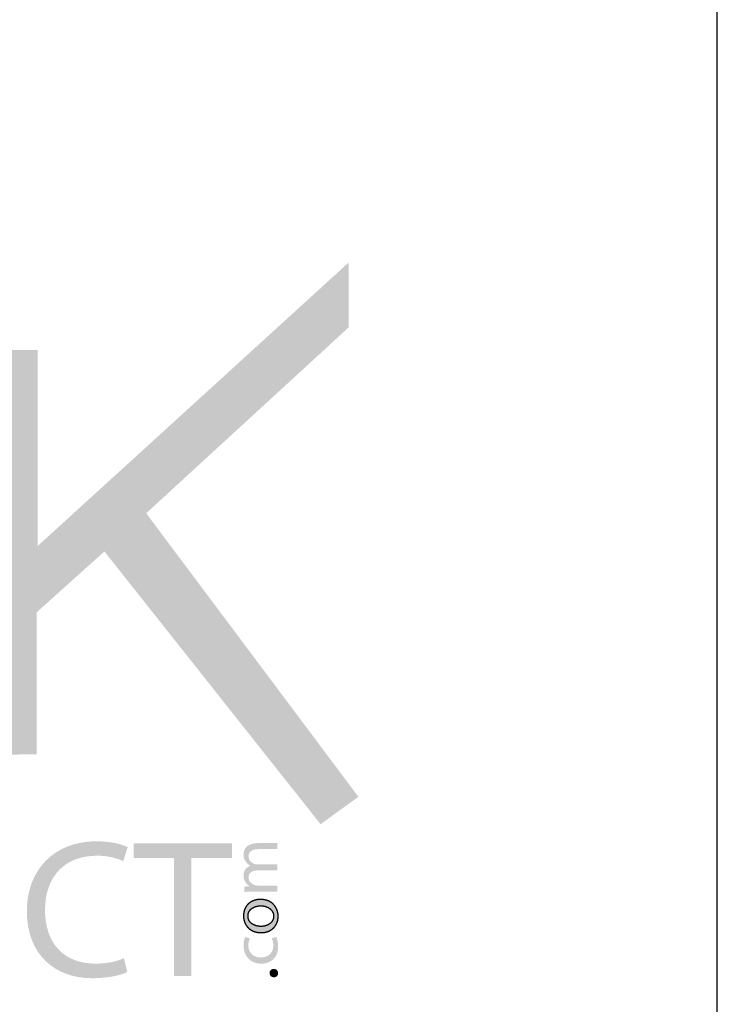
# Model space of a CAD drawing. Extents: x 104 to 429, y -181 to 40.
# Tile 12 of 16: x 309.15 to 315.22, y -129.11 to -120.55. Entities that reach past the tile are written whole.
import ezdxf

# ---------------------------------------------------------------- set-up
doc = ezdxf.new("R2010")
doc.units = 0
doc.layers.get('0').update_dxf_attribs({"linetype": 'CONTINUOUS'})
doc.layers.add('SHEET', color=5, linetype='CONTINUOUS')

# ---------------------------------------------------------------- blocks, each defined once
blk = doc.blocks.new('A$C6A2E5979')
at = {"linetype": 'Continuous'}
h = blk.add_hatch(color=256, dxfattribs=at)
h.dxf.hatch_style = 2
edge = h.paths.add_edge_path()
edge.add_spline(control_points=[(37.186, 18.526), (37.186, 18.526), (38.854, 18.526), (38.854, 18.526), (38.854, 18.526), (38.854, 6.794), (38.854, 6.794), (38.854, 6.794), (37.186, 6.794), (37.186, 6.794), (37.186, 6.794), (37.186, 18.526), (37.186, 18.526)], knot_values=[0, 0, 0, 0, 1, 1, 1, 2, 2, 2, 3, 3, 3, 4, 4, 4, 4], degree=3, periodic=0)
edge = h.paths.add_edge_path()
edge.add_spline(control_points=[(28.367, 18.526), (28.367, 18.526), (30.047, 18.526), (30.047, 18.526), (30.047, 18.526), (30.047, 8.193), (30.047, 8.193), (30.047, 8.193), (36.35, 8.193), (36.35, 8.193), (36.35, 8.193), (36.35, 6.794), (36.35, 6.794), (36.35, 6.794), (28.367, 6.794), (28.367, 6.794), (28.367, 6.794), (28.367, 18.526), (28.367, 18.526)], knot_values=[0, 0, 0, 0, 1, 1, 1, 2, 2, 2, 3, 3, 3, 4, 4, 4, 5, 5, 5, 6, 6, 6, 6], degree=3, periodic=0)
edge = h.paths.add_edge_path()
edge.add_spline(control_points=[(39.701, 6.794), (39.701, 6.794), (39.701, 18.494), (39.701, 18.494), (39.701, 18.494), (41.693, 18.494), (41.693, 18.494), (41.693, 18.494), (47.871, 9.196), (47.871, 9.196), (47.871, 9.196), (47.871, 18.526), (47.871, 18.526), (47.871, 18.526), (49.571, 18.526), (49.571, 18.526), (49.571, 18.526), (49.571, 12.849), (49.571, 12.849), (49.571, 12.849), (58.579, 21.061), (58.579, 21.061), (58.579, 21.061), (58.579, 19.183), (58.579, 19.183), (58.579, 19.183), (52.714, 13.798), (52.714, 13.798), (52.714, 13.798), (58.86, 5.585), (58.86, 5.585), (58.86, 5.585), (57.764, 4.792), (57.764, 4.792), (57.764, 4.792), (51.505, 12.692), (51.505, 12.692), (51.505, 12.692), (49.541, 10.928), (49.541, 10.928), (49.541, 10.928), (49.541, 6.817), (49.541, 6.817), (49.541, 6.817), (47.684, 6.794), (47.684, 6.794), (47.684, 6.794), (41.327, 16.25), (41.327, 16.25), (41.327, 16.25), (41.327, 6.794), (41.327, 6.794), (41.327, 6.794), (39.701, 6.794), (39.701, 6.794)], knot_values=[0, 0, 0, 0, 1, 1, 1, 2, 2, 2, 3, 3, 3, 4, 4, 4, 5, 5, 5, 6, 6, 6, 7, 7, 7, 8, 8, 8, 9, 9, 9, 10, 10, 10, 11, 11, 11, 12, 12, 12, 13, 13, 13, 14, 14, 14, 15, 15, 15, 16, 16, 16, 17, 17, 17, 18, 18, 18, 18], degree=3, periodic=0)
h = blk.add_hatch(color=256, dxfattribs=at)
h.dxf.hatch_style = 2
edge = h.paths.add_edge_path()
edge.add_spline(control_points=[(52.166, 0.511), (51.99, 0.419), (51.619, 0.33), (51.153, 0.33), (50.07, 0.33), (49.258, 1.015), (49.258, 2.279), (49.258, 3.488), (50.075, 4.297), (51.266, 4.297), (51.739, 4.297), (52.046, 4.194), (52.177, 4.126), (52.177, 4.126), (52.05, 3.721), (52.05, 3.721), (51.871, 3.811), (51.602, 3.879), (51.284, 3.879), (50.382, 3.879), (49.784, 3.305), (49.784, 2.297), (49.784, 1.349), (50.326, 0.752), (51.255, 0.752), (51.561, 0.752), (51.871, 0.814), (52.069, 0.912), (52.069, 0.912), (52.166, 0.511), (52.166, 0.511)], knot_values=[0, 0, 0, 0, 1, 1, 1, 2, 2, 2, 3, 3, 3, 4, 4, 4, 5, 5, 5, 6, 6, 6, 7, 7, 7, 8, 8, 8, 9, 9, 9, 10, 10, 10, 10], degree=3, periodic=0)
h = blk.add_hatch(color=256, dxfattribs=at)
h.dxf.hatch_style = 2
h.paths.add_polyline_path([(53.522, 3.811), (52.355, 3.811), (52.355, 4.233), (55.199, 4.233), (55.199, 3.811), (54.025, 3.811), (54.025, 0.393), (53.522, 0.393)])
h = blk.add_hatch(color=256, dxfattribs=at)
h.dxf.hatch_style = 2
edge = h.paths.add_edge_path()
edge.add_spline(control_points=[(55.815, 2.838), (55.714, 2.838), (55.634, 2.833), (55.555, 2.83), (55.555, 2.83), (55.555, 2.986), (55.555, 2.986), (55.555, 2.986), (55.708, 2.994), (55.708, 2.994), (55.708, 2.994), (55.708, 3.001), (55.708, 3.001), (55.618, 3.056), (55.533, 3.147), (55.533, 3.311), (55.533, 3.443), (55.614, 3.544), (55.725, 3.59), (55.725, 3.59), (55.725, 3.593), (55.725, 3.593), (55.67, 3.623), (55.632, 3.664), (55.601, 3.704), (55.557, 3.763), (55.533, 3.826), (55.533, 3.921), (55.533, 4.052), (55.616, 4.245), (55.95, 4.245), (55.95, 4.245), (56.514, 4.245), (56.514, 4.245), (56.514, 4.245), (56.514, 4.07), (56.514, 4.07), (56.514, 4.07), (55.971, 4.07), (55.971, 4.07), (55.787, 4.07), (55.677, 4), (55.677, 3.857), (55.677, 3.754), (55.75, 3.676), (55.834, 3.643), (55.834, 3.643), (55.92, 3.628), (55.92, 3.628), (55.92, 3.628), (56.514, 3.628), (56.514, 3.628), (56.514, 3.628), (56.514, 3.453), (56.514, 3.453), (56.514, 3.453), (55.94, 3.453), (55.94, 3.453), (55.787, 3.453), (55.677, 3.387), (55.677, 3.248), (55.677, 3.139), (55.764, 3.056), (55.85, 3.029), (55.85, 3.029), (55.935, 3.014), (55.935, 3.014), (55.935, 3.014), (56.514, 3.014), (56.514, 3.014), (56.514, 3.014), (56.514, 2.838), (56.514, 2.838), (56.514, 2.838), (55.815, 2.838), (55.815, 2.838)], knot_values=[0, 0, 0, 0, 1, 1, 1, 2, 2, 2, 3, 3, 3, 4, 4, 4, 5, 5, 5, 6, 6, 6, 7, 7, 7, 8, 8, 8, 9, 9, 9, 10, 10, 10, 11, 11, 11, 12, 12, 12, 13, 13, 13, 14, 14, 14, 15, 15, 15, 16, 16, 16, 17, 17, 17, 18, 18, 18, 19, 19, 19, 20, 20, 20, 21, 21, 21, 22, 22, 22, 23, 23, 23, 24, 24, 24, 25, 25, 25, 25], degree=3, periodic=0)
h = blk.add_hatch(color=256, dxfattribs=at)
edge = h.paths.add_edge_path()
edge.add_spline(control_points=[(56.535, 2.124), (56.535, 2.358), (56.381, 2.612), (56.024, 2.612), (55.732, 2.612), (55.533, 2.421), (55.533, 2.137), (55.533, 1.866), (55.722, 1.651), (56.044, 1.651), (56.345, 1.651), (56.535, 1.856), (56.535, 2.121), (56.535, 2.121), (56.535, 2.124), (56.535, 2.124)], knot_values=[0, 0, 0, 0, 1, 1, 1, 2, 2, 2, 3, 3, 3, 4, 4, 4, 5, 5, 5, 5], degree=3, periodic=0)
edge = h.paths.add_edge_path(flags=16)
edge.add_spline(control_points=[(56.405, 2.125), (56.405, 1.953), (56.247, 1.832), (56.037, 1.832), (55.856, 1.832), (55.663, 1.924), (55.663, 2.132), (55.663, 2.344), (55.866, 2.427), (56.03, 2.427), (56.249, 2.427), (56.405, 2.298), (56.405, 2.128), (56.405, 2.128), (56.405, 2.125), (56.405, 2.125)], knot_values=[0, 0, 0, 0, 1, 1, 1, 2, 2, 2, 3, 3, 3, 4, 4, 4, 5, 5, 5, 5], degree=3, periodic=0)
h = blk.add_hatch(color=256, dxfattribs=at)
h.dxf.hatch_style = 2
edge = h.paths.add_edge_path()
edge.add_spline(control_points=[(56.351, 1.493), (56.371, 1.441), (56.396, 1.375), (56.396, 1.273), (56.396, 1.077), (56.258, 0.93), (56.037, 0.93), (55.837, 0.93), (55.673, 1.054), (55.673, 1.278), (55.673, 1.377), (55.696, 1.443), (55.718, 1.487), (55.718, 1.487), (55.585, 1.527), (55.585, 1.527), (55.558, 1.48), (55.533, 1.384), (55.533, 1.278), (55.533, 0.958), (55.75, 0.751), (56.045, 0.751), (56.339, 0.751), (56.535, 0.944), (56.535, 1.241), (56.535, 1.374), (56.502, 1.476), (56.48, 1.524), (56.48, 1.524), (56.351, 1.493), (56.351, 1.493)], knot_values=[0, 0, 0, 0, 1, 1, 1, 2, 2, 2, 3, 3, 3, 4, 4, 4, 5, 5, 5, 6, 6, 6, 7, 7, 7, 8, 8, 8, 9, 9, 9, 10, 10, 10, 10], degree=3, periodic=0)
h = blk.add_hatch(color=256, dxfattribs=at)
h.dxf.hatch_style = 2
edge = h.paths.add_edge_path()
edge.add_spline(control_points=[(56.535, 0.479), (56.535, 0.551), (56.483, 0.6), (56.413, 0.6), (56.337, 0.6), (56.285, 0.551), (56.285, 0.481), (56.285, 0.408), (56.339, 0.356), (56.413, 0.356), (56.483, 0.356), (56.535, 0.405), (56.535, 0.475), (56.535, 0.475), (56.535, 0.479), (56.535, 0.479)], knot_values=[0, 0, 0, 0, 1, 1, 1, 2, 2, 2, 3, 3, 3, 4, 4, 4, 5, 5, 5, 5], degree=3, periodic=0)
for points in [[(56.535, 2.124, 0), (56.535, 2.13, 0), (56.535, 2.137, 0), (56.535, 2.144, 0), (56.534, 2.151, 0), (56.534, 2.158, 0), (56.534, 2.165, 0), (56.533, 2.172, 0), (56.532, 2.179, 0), (56.532, 2.186, 0), (56.531, 2.193, 0), (56.53, 2.2, 0), (56.529, 2.206, 0), (56.528, 2.213, 0), (56.526, 2.22, 0), (56.525, 2.227, 0), (56.524, 2.234, 0), (56.522, 2.241, 0), (56.521, 2.248, 0), (56.519, 2.255, 0), (56.517, 2.261, 0), (56.515, 2.268, 0), (56.513, 2.275, 0), (56.511, 2.282, 0), (56.509, 2.288, 0), (56.507, 2.295, 0), (56.504, 2.302, 0), (56.502, 2.308, 0), (56.5, 2.315, 0), (56.497, 2.322, 0), (56.494, 2.328, 0), (56.491, 2.335, 0), (56.488, 2.341, 0), (56.485, 2.348, 0), (56.482, 2.354, 0), (56.479, 2.36, 0), (56.476, 2.367, 0), (56.472, 2.373, 0), (56.469, 2.379, 0), (56.465, 2.385, 0), (56.461, 2.391, 0), (56.458, 2.397, 0), (56.454, 2.403, 0), (56.45, 2.409, 0), (56.446, 2.415, 0), (56.441, 2.421, 0), (56.437, 2.427, 0), (56.433, 2.433, 0), (56.428, 2.438, 0), (56.424, 2.444, 0), (56.419, 2.45, 0), (56.414, 2.455, 0), (56.409, 2.461, 0), (56.404, 2.466, 0), (56.399, 2.471, 0), (56.394, 2.476, 0), (56.388, 2.482, 0), (56.383, 2.487, 0), (56.377, 2.492, 0), (56.372, 2.496, 0), (56.366, 2.501, 0), (56.36, 2.506, 0), (56.354, 2.511, 0), (56.348, 2.515, 0), (56.342, 2.52, 0), (56.336, 2.524, 0), (56.329, 2.529, 0), (56.323, 2.533, 0), (56.316, 2.537, 0), (56.309, 2.541, 0), (56.303, 2.545, 0), (56.296, 2.549, 0), (56.289, 2.553, 0), (56.282, 2.556, 0), (56.274, 2.56, 0), (56.267, 2.563, 0), (56.259, 2.567, 0), (56.252, 2.57, 0), (56.244, 2.573, 0), (56.236, 2.576, 0), (56.228, 2.579, 0), (56.22, 2.582, 0), (56.212, 2.584, 0), (56.204, 2.587, 0), (56.196, 2.589, 0), (56.187, 2.592, 0), (56.179, 2.594, 0), (56.17, 2.596, 0), (56.161, 2.598, 0), (56.152, 2.6, 0), (56.143, 2.602, 0), (56.134, 2.603, 0), (56.125, 2.605, 0), (56.116, 2.606, 0), (56.106, 2.607, 0), (56.096, 2.608, 0), (56.087, 2.609, 0), (56.077, 2.61, 0), (56.067, 2.611, 0), (56.057, 2.611, 0), (56.047, 2.612, 0), (56.036, 2.612, 0), (56.026, 2.612, 0), (56.017, 2.612, 0), (56.009, 2.612, 0), (56, 2.612, 0), (55.992, 2.611, 0), (55.983, 2.611, 0), (55.975, 2.61, 0), (55.967, 2.61, 0), (55.959, 2.609, 0), (55.951, 2.608, 0), (55.943, 2.607, 0), (55.935, 2.606, 0), (55.927, 2.605, 0), (55.919, 2.603, 0), (55.911, 2.602, 0), (55.903, 2.6, 0), (55.896, 2.599, 0), (55.888, 2.597, 0), (55.881, 2.595, 0), (55.873, 2.593, 0), (55.866, 2.591, 0), (55.858, 2.589, 0), (55.851, 2.587, 0), (55.844, 2.585, 0), (55.837, 2.582, 0), (55.829, 2.58, 0), (55.822, 2.577, 0), (55.815, 2.574, 0), (55.809, 2.572, 0), (55.802, 2.569, 0), (55.795, 2.566, 0), (55.788, 2.563, 0), (55.782, 2.559, 0), (55.775, 2.556, 0), (55.769, 2.553, 0), (55.762, 2.549, 0), (55.756, 2.546, 0), (55.75, 2.542, 0), (55.744, 2.539, 0), (55.738, 2.535, 0), (55.732, 2.531, 0), (55.726, 2.527, 0), (55.72, 2.523, 0), (55.714, 2.519, 0), (55.708, 2.514, 0), (55.703, 2.51, 0), (55.697, 2.506, 0), (55.692, 2.501, 0), (55.686, 2.497, 0), (55.681, 2.492, 0), (55.676, 2.487, 0), (55.671, 2.482, 0), (55.666, 2.477, 0), (55.661, 2.472, 0), (55.656, 2.467, 0), (55.651, 2.462, 0), (55.646, 2.457, 0), (55.642, 2.452, 0), (55.637, 2.446, 0), (55.633, 2.441, 0), (55.628, 2.435, 0), (55.624, 2.43, 0), (55.62, 2.424, 0), (55.616, 2.418, 0), (55.612, 2.412, 0), (55.608, 2.407, 0), (55.604, 2.401, 0), (55.601, 2.394, 0), (55.597, 2.388, 0), (55.593, 2.382, 0), (55.59, 2.376, 0), (55.587, 2.37, 0), (55.583, 2.363, 0), (55.58, 2.357, 0), (55.577, 2.35, 0), (55.574, 2.343, 0), (55.571, 2.337, 0), (55.569, 2.33, 0), (55.566, 2.323, 0), (55.563, 2.316, 0), (55.561, 2.309, 0), (55.559, 2.302, 0), (55.556, 2.295, 0), (55.554, 2.288, 0), (55.552, 2.281, 0), (55.55, 2.274, 0), (55.548, 2.266, 0), (55.547, 2.259, 0), (55.545, 2.251, 0), (55.543, 2.244, 0), (55.542, 2.236, 0), (55.541, 2.229, 0), (55.539, 2.221, 0), (55.538, 2.213, 0), (55.537, 2.205, 0), (55.536, 2.197, 0), (55.536, 2.189, 0), (55.535, 2.181, 0), (55.534, 2.173, 0), (55.534, 2.165, 0), (55.534, 2.157, 0), (55.533, 2.149, 0), (55.533, 2.141, 0), (55.533, 2.133, 0), (55.534, 2.125, 0), (55.534, 2.117, 0), (55.534, 2.109, 0), (55.535, 2.101, 0), (55.535, 2.093, 0), (55.536, 2.085, 0), (55.536, 2.078, 0), (55.537, 2.07, 0), (55.538, 2.062, 0), (55.539, 2.055, 0), (55.541, 2.047, 0), (55.542, 2.04, 0), (55.543, 2.032, 0), (55.545, 2.025, 0), (55.546, 2.017, 0), (55.548, 2.01, 0), (55.55, 2.003, 0), (55.552, 1.996, 0), (55.554, 1.988, 0), (55.556, 1.981, 0), (55.558, 1.974, 0), (55.56, 1.967, 0), (55.563, 1.96, 0), (55.565, 1.953, 0), (55.568, 1.946, 0), (55.571, 1.939, 0), (55.574, 1.933, 0), (55.576, 1.926, 0), (55.579, 1.919, 0), (55.583, 1.913, 0), (55.586, 1.906, 0), (55.589, 1.9, 0), (55.593, 1.893, 0), (55.596, 1.887, 0), (55.6, 1.881, 0), (55.603, 1.874, 0), (55.607, 1.868, 0), (55.611, 1.862, 0), (55.615, 1.856, 0), (55.619, 1.85, 0), (55.623, 1.844, 0), (55.628, 1.839, 0), (55.632, 1.833, 0), (55.637, 1.827, 0), (55.641, 1.821, 0), (55.646, 1.816, 0), (55.651, 1.811, 0), (55.655, 1.805, 0), (55.66, 1.8, 0), (55.665, 1.795, 0), (55.67, 1.789, 0), (55.676, 1.784, 0), (55.681, 1.779, 0), (55.686, 1.774, 0), (55.692, 1.77, 0), (55.698, 1.765, 0), (55.703, 1.76, 0), (55.709, 1.756, 0), (55.715, 1.751, 0), (55.721, 1.747, 0), (55.727, 1.742, 0), (55.733, 1.738, 0), (55.739, 1.734, 0), (55.745, 1.73, 0), (55.752, 1.726, 0), (55.758, 1.722, 0), (55.765, 1.718, 0), (55.772, 1.715, 0), (55.778, 1.711, 0), (55.785, 1.708, 0), (55.792, 1.704, 0), (55.799, 1.701, 0), (55.806, 1.698, 0), (55.813, 1.694, 0), (55.821, 1.691, 0), (55.828, 1.689, 0), (55.835, 1.686, 0), (55.843, 1.683, 0), (55.851, 1.68, 0), (55.858, 1.678, 0), (55.866, 1.675, 0), (55.874, 1.673, 0), (55.882, 1.671, 0), (55.89, 1.669, 0), (55.898, 1.667, 0), (55.906, 1.665, 0), (55.914, 1.663, 0), (55.923, 1.662, 0), (55.931, 1.66, 0), (55.94, 1.659, 0), (55.948, 1.657, 0), (55.957, 1.656, 0), (55.966, 1.655, 0), (55.975, 1.654, 0), (55.983, 1.653, 0), (55.992, 1.652, 0), (56.002, 1.652, 0), (56.011, 1.651, 0), (56.02, 1.651, 0), (56.029, 1.651, 0), (56.039, 1.651, 0), (56.048, 1.651, 0), (56.057, 1.651, 0), (56.065, 1.651, 0), (56.074, 1.651, 0), (56.083, 1.652, 0), (56.091, 1.652, 0), (56.1, 1.653, 0), (56.108, 1.654, 0), (56.116, 1.655, 0), (56.124, 1.656, 0), (56.133, 1.657, 0), (56.141, 1.658, 0), (56.149, 1.659, 0), (56.157, 1.661, 0), (56.165, 1.662, 0), (56.173, 1.664, 0), (56.18, 1.666, 0), (56.188, 1.668, 0), (56.196, 1.67, 0), (56.203, 1.672, 0), (56.211, 1.674, 0), (56.218, 1.676, 0), (56.225, 1.679, 0), (56.233, 1.681, 0), (56.24, 1.684, 0), (56.247, 1.686, 0), (56.254, 1.689, 0), (56.261, 1.692, 0), (56.268, 1.695, 0), (56.275, 1.698, 0), (56.281, 1.701, 0), (56.288, 1.704, 0), (56.295, 1.708, 0), (56.301, 1.711, 0), (56.308, 1.715, 0), (56.314, 1.718, 0), (56.32, 1.722, 0), (56.326, 1.726, 0), (56.332, 1.73, 0), (56.338, 1.734, 0), (56.344, 1.738, 0), (56.35, 1.742, 0), (56.356, 1.746, 0), (56.362, 1.75, 0), (56.367, 1.755, 0), (56.373, 1.759, 0), (56.378, 1.764, 0), (56.384, 1.769, 0), (56.389, 1.773, 0), (56.394, 1.778, 0), (56.399, 1.783, 0), (56.404, 1.788, 0), (56.409, 1.793, 0), (56.414, 1.798, 0), (56.419, 1.803, 0), (56.423, 1.808, 0), (56.428, 1.814, 0), (56.432, 1.819, 0), (56.437, 1.824, 0), (56.441, 1.83, 0), (56.445, 1.836, 0), (56.449, 1.841, 0), (56.453, 1.847, 0), (56.457, 1.853, 0), (56.461, 1.859, 0), (56.465, 1.865, 0), (56.469, 1.871, 0), (56.472, 1.877, 0), (56.476, 1.883, 0), (56.479, 1.889, 0), (56.482, 1.895, 0), (56.486, 1.902, 0), (56.489, 1.908, 0), (56.492, 1.914, 0), (56.495, 1.921, 0), (56.497, 1.927, 0), (56.5, 1.934, 0), (56.503, 1.941, 0), (56.505, 1.947, 0), (56.508, 1.954, 0), (56.51, 1.961, 0), (56.512, 1.968, 0), (56.514, 1.975, 0), (56.516, 1.982, 0), (56.518, 1.989, 0), (56.52, 1.996, 0), (56.522, 2.003, 0), (56.523, 2.01, 0), (56.525, 2.017, 0), (56.526, 2.024, 0), (56.528, 2.032, 0), (56.529, 2.039, 0), (56.53, 2.046, 0), (56.531, 2.054, 0), (56.532, 2.061, 0), (56.533, 2.069, 0), (56.533, 2.076, 0), (56.534, 2.084, 0), (56.534, 2.092, 0), (56.535, 2.099, 0), (56.535, 2.107, 0), (56.535, 2.115, 0), (56.535, 2.121, 0), (56.535, 2.121, 0), (56.535, 2.121, 0), (56.535, 2.121, 0), (56.535, 2.121, 0), (56.535, 2.121, 0), (56.535, 2.121, 0), (56.535, 2.121, 0), (56.535, 2.121, 0), (56.535, 2.121, 0), (56.535, 2.121, 0), (56.535, 2.121, 0), (56.535, 2.121, 0), (56.535, 2.121, 0), (56.535, 2.121, 0), (56.535, 2.121, 0), (56.535, 2.121, 0), (56.535, 2.121, 0), (56.535, 2.121, 0), (56.535, 2.121, 0), (56.535, 2.121, 0), (56.535, 2.121, 0), (56.535, 2.121, 0), (56.535, 2.121, 0), (56.535, 2.121, 0), (56.535, 2.121, 0), (56.535, 2.121, 0), (56.535, 2.121, 0), (56.535, 2.121, 0), (56.535, 2.121, 0), (56.535, 2.121, 0), (56.535, 2.121, 0), (56.535, 2.121, 0), (56.535, 2.121, 0), (56.535, 2.122, 0), (56.535, 2.122, 0), (56.535, 2.122, 0), (56.535, 2.122, 0), (56.535, 2.122, 0), (56.535, 2.122, 0), (56.535, 2.122, 0), (56.535, 2.122, 0), (56.535, 2.122, 0), (56.535, 2.122, 0), (56.535, 2.122, 0), (56.535, 2.122, 0), (56.535, 2.122, 0), (56.535, 2.122, 0), (56.535, 2.122, 0), (56.535, 2.122, 0), (56.535, 2.122, 0), (56.535, 2.122, 0), (56.535, 2.122, 0), (56.535, 2.122, 0), (56.535, 2.122, 0), (56.535, 2.122, 0), (56.535, 2.122, 0), (56.535, 2.122, 0), (56.535, 2.122, 0), (56.535, 2.123, 0), (56.535, 2.123, 0), (56.535, 2.123, 0), (56.535, 2.123, 0), (56.535, 2.123, 0), (56.535, 2.123, 0), (56.535, 2.123, 0), (56.535, 2.123, 0), (56.535, 2.123, 0), (56.535, 2.123, 0), (56.535, 2.123, 0), (56.535, 2.123, 0), (56.535, 2.123, 0), (56.535, 2.123, 0), (56.535, 2.123, 0), (56.535, 2.123, 0), (56.535, 2.123, 0), (56.535, 2.123, 0), (56.535, 2.123, 0), (56.535, 2.123, 0), (56.535, 2.123, 0), (56.535, 2.123, 0), (56.535, 2.123, 0), (56.535, 2.123, 0), (56.535, 2.123, 0), (56.535, 2.123, 0), (56.535, 2.123, 0), (56.535, 2.123, 0), (56.535, 2.123, 0), (56.535, 2.123, 0), (56.535, 2.123, 0), (56.535, 2.123, 0), (56.535, 2.123, 0), (56.535, 2.123, 0), (56.535, 2.123, 0), (56.535, 2.124, 0), (56.535, 2.124, 0), (56.535, 2.124, 0), (56.535, 2.124, 0), (56.535, 2.124, 0), (56.535, 2.124, 0), (56.535, 2.124, 0), (56.535, 2.124, 0), (56.535, 2.124, 0)], [(56.405, 2.125, 0), (56.405, 2.12, 0), (56.405, 2.115, 0), (56.405, 2.11, 0), (56.405, 2.105, 0), (56.404, 2.1, 0), (56.404, 2.095, 0), (56.403, 2.09, 0), (56.402, 2.085, 0), (56.402, 2.081, 0), (56.401, 2.076, 0), (56.4, 2.071, 0), (56.399, 2.067, 0), (56.398, 2.062, 0), (56.397, 2.057, 0), (56.395, 2.053, 0), (56.394, 2.048, 0), (56.393, 2.044, 0), (56.391, 2.039, 0), (56.39, 2.035, 0), (56.388, 2.03, 0), (56.386, 2.026, 0), (56.384, 2.022, 0), (56.382, 2.017, 0), (56.381, 2.013, 0), (56.378, 2.009, 0), (56.376, 2.005, 0), (56.374, 2, 0), (56.372, 1.996, 0), (56.37, 1.992, 0), (56.367, 1.988, 0), (56.365, 1.984, 0), (56.362, 1.98, 0), (56.359, 1.977, 0), (56.357, 1.973, 0), (56.354, 1.969, 0), (56.351, 1.965, 0), (56.348, 1.961, 0), (56.345, 1.958, 0), (56.342, 1.954, 0), (56.339, 1.951, 0), (56.336, 1.947, 0), (56.333, 1.944, 0), (56.329, 1.94, 0), (56.326, 1.937, 0), (56.322, 1.933, 0), (56.319, 1.93, 0), (56.315, 1.927, 0), (56.312, 1.924, 0), (56.308, 1.92, 0), (56.304, 1.917, 0), (56.3, 1.914, 0), (56.296, 1.911, 0), (56.292, 1.908, 0), (56.288, 1.905, 0), (56.284, 1.902, 0), (56.28, 1.9, 0), (56.276, 1.897, 0), (56.272, 1.894, 0), (56.268, 1.892, 0), (56.263, 1.889, 0), (56.259, 1.886, 0), (56.254, 1.884, 0), (56.25, 1.881, 0), (56.245, 1.879, 0), (56.241, 1.877, 0), (56.236, 1.874, 0), (56.231, 1.872, 0), (56.226, 1.87, 0), (56.222, 1.868, 0), (56.217, 1.866, 0), (56.212, 1.864, 0), (56.207, 1.862, 0), (56.202, 1.86, 0), (56.197, 1.858, 0), (56.192, 1.856, 0), (56.186, 1.855, 0), (56.181, 1.853, 0), (56.176, 1.851, 0), (56.171, 1.85, 0), (56.165, 1.848, 0), (56.16, 1.847, 0), (56.155, 1.846, 0), (56.149, 1.844, 0), (56.144, 1.843, 0), (56.138, 1.842, 0), (56.132, 1.841, 0), (56.127, 1.84, 0), (56.121, 1.839, 0), (56.115, 1.838, 0), (56.11, 1.837, 0), (56.104, 1.836, 0), (56.098, 1.836, 0), (56.092, 1.835, 0), (56.086, 1.834, 0), (56.08, 1.834, 0), (56.074, 1.833, 0), (56.068, 1.833, 0), (56.062, 1.833, 0), (56.056, 1.832, 0), (56.05, 1.832, 0), (56.044, 1.832, 0), (56.038, 1.832, 0), (56.032, 1.832, 0), (56.027, 1.832, 0), (56.022, 1.832, 0), (56.016, 1.832, 0), (56.011, 1.833, 0), (56.006, 1.833, 0), (56, 1.833, 0), (55.995, 1.834, 0), (55.99, 1.834, 0), (55.985, 1.835, 0), (55.979, 1.835, 0), (55.974, 1.836, 0), (55.969, 1.836, 0), (55.963, 1.837, 0), (55.958, 1.838, 0), (55.953, 1.839, 0), (55.947, 1.84, 0), (55.942, 1.841, 0), (55.937, 1.842, 0), (55.932, 1.843, 0), (55.926, 1.844, 0), (55.921, 1.845, 0), (55.916, 1.846, 0), (55.911, 1.847, 0), (55.906, 1.849, 0), (55.901, 1.85, 0), (55.896, 1.851, 0), (55.891, 1.853, 0), (55.886, 1.854, 0), (55.88, 1.856, 0), (55.875, 1.858, 0), (55.871, 1.859, 0), (55.866, 1.861, 0), (55.861, 1.863, 0), (55.856, 1.865, 0), (55.851, 1.867, 0), (55.846, 1.869, 0), (55.841, 1.871, 0), (55.837, 1.873, 0), (55.832, 1.875, 0), (55.827, 1.877, 0), (55.823, 1.88, 0), (55.818, 1.882, 0), (55.814, 1.885, 0), (55.809, 1.887, 0), (55.805, 1.89, 0), (55.8, 1.892, 0), (55.796, 1.895, 0), (55.792, 1.897, 0), (55.787, 1.9, 0), (55.783, 1.903, 0), (55.779, 1.906, 0), (55.775, 1.909, 0), (55.771, 1.912, 0), (55.767, 1.915, 0), (55.763, 1.918, 0), (55.759, 1.921, 0), (55.755, 1.925, 0), (55.752, 1.928, 0), (55.748, 1.931, 0), (55.744, 1.935, 0), (55.741, 1.938, 0), (55.737, 1.942, 0), (55.734, 1.945, 0), (55.73, 1.949, 0), (55.727, 1.953, 0), (55.724, 1.956, 0), (55.721, 1.96, 0), (55.718, 1.964, 0), (55.715, 1.968, 0), (55.712, 1.972, 0), (55.709, 1.976, 0), (55.706, 1.981, 0), (55.703, 1.985, 0), (55.701, 1.989, 0), (55.698, 1.993, 0), (55.696, 1.998, 0), (55.693, 2.002, 0), (55.691, 2.007, 0), (55.689, 2.012, 0), (55.686, 2.016, 0), (55.684, 2.021, 0), (55.682, 2.026, 0), (55.68, 2.031, 0), (55.679, 2.036, 0), (55.677, 2.041, 0), (55.675, 2.046, 0), (55.674, 2.051, 0), (55.672, 2.056, 0), (55.671, 2.061, 0), (55.67, 2.067, 0), (55.669, 2.072, 0), (55.668, 2.077, 0), (55.667, 2.083, 0), (55.666, 2.088, 0), (55.665, 2.094, 0), (55.664, 2.1, 0), (55.664, 2.106, 0), (55.664, 2.111, 0), (55.663, 2.117, 0), (55.663, 2.123, 0), (55.663, 2.129, 0), (55.663, 2.136, 0), (55.663, 2.142, 0), (55.663, 2.148, 0), (55.664, 2.154, 0), (55.664, 2.16, 0), (55.665, 2.166, 0), (55.665, 2.171, 0), (55.666, 2.177, 0), (55.667, 2.183, 0), (55.668, 2.188, 0), (55.669, 2.194, 0), (55.67, 2.199, 0), (55.672, 2.205, 0), (55.673, 2.21, 0), (55.675, 2.215, 0), (55.676, 2.22, 0), (55.678, 2.225, 0), (55.68, 2.23, 0), (55.682, 2.235, 0), (55.684, 2.24, 0), (55.686, 2.245, 0), (55.688, 2.25, 0), (55.69, 2.254, 0), (55.692, 2.259, 0), (55.695, 2.263, 0), (55.697, 2.268, 0), (55.7, 2.272, 0), (55.703, 2.276, 0), (55.705, 2.281, 0), (55.708, 2.285, 0), (55.711, 2.289, 0), (55.714, 2.293, 0), (55.717, 2.297, 0), (55.72, 2.301, 0), (55.723, 2.305, 0), (55.727, 2.309, 0), (55.73, 2.312, 0), (55.733, 2.316, 0), (55.737, 2.32, 0), (55.74, 2.323, 0), (55.744, 2.327, 0), (55.747, 2.33, 0), (55.751, 2.333, 0), (55.755, 2.337, 0), (55.759, 2.34, 0), (55.763, 2.343, 0), (55.767, 2.346, 0), (55.771, 2.349, 0), (55.775, 2.352, 0), (55.779, 2.355, 0), (55.783, 2.358, 0), (55.787, 2.361, 0), (55.791, 2.363, 0), (55.795, 2.366, 0), (55.8, 2.369, 0), (55.804, 2.371, 0), (55.809, 2.374, 0), (55.813, 2.376, 0), (55.817, 2.378, 0), (55.822, 2.381, 0), (55.827, 2.383, 0), (55.831, 2.385, 0), (55.836, 2.387, 0), (55.84, 2.389, 0), (55.845, 2.391, 0), (55.85, 2.393, 0), (55.854, 2.395, 0), (55.859, 2.397, 0), (55.864, 2.399, 0), (55.869, 2.4, 0), (55.874, 2.402, 0), (55.879, 2.404, 0), (55.883, 2.405, 0), (55.888, 2.407, 0), (55.893, 2.408, 0), (55.898, 2.41, 0), (55.903, 2.411, 0), (55.908, 2.412, 0), (55.913, 2.414, 0), (55.918, 2.415, 0), (55.923, 2.416, 0), (55.928, 2.417, 0), (55.933, 2.418, 0), (55.938, 2.419, 0), (55.943, 2.42, 0), (55.948, 2.421, 0), (55.953, 2.421, 0), (55.958, 2.422, 0), (55.963, 2.423, 0), (55.968, 2.424, 0), (55.973, 2.424, 0), (55.978, 2.425, 0), (55.983, 2.425, 0), (55.988, 2.426, 0), (55.993, 2.426, 0), (55.998, 2.426, 0), (56.003, 2.427, 0), (56.007, 2.427, 0), (56.012, 2.427, 0), (56.017, 2.427, 0), (56.022, 2.427, 0), (56.027, 2.427, 0), (56.032, 2.427, 0), (56.039, 2.427, 0), (56.045, 2.427, 0), (56.051, 2.427, 0), (56.058, 2.427, 0), (56.064, 2.426, 0), (56.07, 2.426, 0), (56.076, 2.425, 0), (56.082, 2.425, 0), (56.089, 2.424, 0), (56.095, 2.423, 0), (56.101, 2.423, 0), (56.107, 2.422, 0), (56.112, 2.421, 0), (56.118, 2.42, 0), (56.124, 2.419, 0), (56.13, 2.418, 0), (56.136, 2.417, 0), (56.141, 2.415, 0), (56.147, 2.414, 0), (56.153, 2.413, 0), (56.158, 2.411, 0), (56.164, 2.41, 0), (56.169, 2.408, 0), (56.175, 2.407, 0), (56.18, 2.405, 0), (56.185, 2.403, 0), (56.191, 2.401, 0), (56.196, 2.399, 0), (56.201, 2.397, 0), (56.206, 2.395, 0), (56.211, 2.393, 0), (56.216, 2.391, 0), (56.221, 2.389, 0), (56.226, 2.387, 0), (56.231, 2.385, 0), (56.236, 2.382, 0), (56.24, 2.38, 0), (56.245, 2.377, 0), (56.25, 2.375, 0), (56.254, 2.372, 0), (56.259, 2.37, 0), (56.263, 2.367, 0), (56.268, 2.364, 0), (56.272, 2.361, 0), (56.276, 2.359, 0), (56.281, 2.356, 0), (56.285, 2.353, 0), (56.289, 2.35, 0), (56.293, 2.347, 0), (56.297, 2.344, 0), (56.301, 2.341, 0), (56.305, 2.337, 0), (56.308, 2.334, 0), (56.312, 2.331, 0), (56.316, 2.328, 0), (56.319, 2.324, 0), (56.323, 2.321, 0), (56.326, 2.317, 0), (56.33, 2.314, 0), (56.333, 2.31, 0), (56.336, 2.307, 0), (56.34, 2.303, 0), (56.343, 2.299, 0), (56.346, 2.295, 0), (56.349, 2.292, 0), (56.352, 2.288, 0), (56.355, 2.284, 0), (56.357, 2.28, 0), (56.36, 2.276, 0), (56.363, 2.272, 0), (56.365, 2.268, 0), (56.368, 2.264, 0), (56.37, 2.26, 0), (56.372, 2.256, 0), (56.375, 2.252, 0), (56.377, 2.248, 0), (56.379, 2.243, 0), (56.381, 2.239, 0), (56.383, 2.235, 0), (56.385, 2.23, 0), (56.387, 2.226, 0), (56.388, 2.222, 0), (56.39, 2.217, 0), (56.392, 2.213, 0), (56.393, 2.208, 0), (56.394, 2.203, 0), (56.396, 2.199, 0), (56.397, 2.194, 0), (56.398, 2.19, 0), (56.399, 2.185, 0), (56.4, 2.18, 0), (56.401, 2.176, 0), (56.402, 2.171, 0), (56.403, 2.166, 0), (56.403, 2.161, 0), (56.404, 2.156, 0), (56.404, 2.151, 0), (56.405, 2.147, 0), (56.405, 2.142, 0), (56.405, 2.137, 0), (56.405, 2.132, 0), (56.405, 2.128, 0), (56.405, 2.128, 0), (56.405, 2.128, 0), (56.405, 2.128, 0), (56.405, 2.128, 0), (56.405, 2.128, 0), (56.405, 2.128, 0), (56.405, 2.128, 0), (56.405, 2.128, 0), (56.405, 2.128, 0), (56.405, 2.128, 0), (56.405, 2.128, 0), (56.405, 2.128, 0), (56.405, 2.128, 0), (56.405, 2.128, 0), (56.405, 2.128, 0), (56.405, 2.128, 0), (56.405, 2.127, 0), (56.405, 2.127, 0), (56.405, 2.127, 0), (56.405, 2.127, 0), (56.405, 2.127, 0), (56.405, 2.127, 0), (56.405, 2.127, 0), (56.405, 2.127, 0), (56.405, 2.127, 0), (56.405, 2.127, 0), (56.405, 2.127, 0), (56.405, 2.127, 0), (56.405, 2.127, 0), (56.405, 2.127, 0), (56.405, 2.127, 0), (56.405, 2.127, 0), (56.405, 2.127, 0), (56.405, 2.127, 0), (56.405, 2.127, 0), (56.405, 2.127, 0), (56.405, 2.127, 0), (56.405, 2.127, 0), (56.405, 2.127, 0), (56.405, 2.127, 0), (56.405, 2.127, 0), (56.405, 2.127, 0), (56.405, 2.127, 0), (56.405, 2.127, 0), (56.405, 2.127, 0), (56.405, 2.127, 0), (56.405, 2.126, 0), (56.405, 2.126, 0), (56.405, 2.126, 0), (56.405, 2.126, 0), (56.405, 2.126, 0), (56.405, 2.126, 0), (56.405, 2.126, 0), (56.405, 2.126, 0), (56.405, 2.126, 0), (56.405, 2.126, 0), (56.405, 2.126, 0), (56.405, 2.126, 0), (56.405, 2.126, 0), (56.405, 2.126, 0), (56.405, 2.126, 0), (56.405, 2.126, 0), (56.405, 2.126, 0), (56.405, 2.126, 0), (56.405, 2.126, 0), (56.405, 2.126, 0), (56.405, 2.126, 0), (56.405, 2.126, 0), (56.405, 2.126, 0), (56.405, 2.126, 0), (56.405, 2.126, 0), (56.405, 2.126, 0), (56.405, 2.125, 0), (56.405, 2.125, 0), (56.405, 2.125, 0), (56.405, 2.125, 0), (56.405, 2.125, 0), (56.405, 2.125, 0), (56.405, 2.125, 0), (56.405, 2.125, 0), (56.405, 2.125, 0), (56.405, 2.125, 0), (56.405, 2.125, 0), (56.405, 2.125, 0), (56.405, 2.125, 0), (56.405, 2.125, 0), (56.405, 2.125, 0), (56.405, 2.125, 0), (56.405, 2.125, 0), (56.405, 2.125, 0), (56.405, 2.125, 0), (56.405, 2.125, 0), (56.405, 2.125, 0), (56.405, 2.125, 0), (56.405, 2.125, 0), (56.405, 2.125, 0), (56.405, 2.125, 0), (56.405, 2.125, 0), (56.405, 2.125, 0), (56.405, 2.125, 0), (56.405, 2.125, 0), (56.405, 2.125, 0)]]:
    blk.add_polyline3d(points)
blk = doc.blocks.new('A$C5C396CD4')
at = {"linetype": 'Continuous', "xscale": 0.3, "yscale": 0.3, "zscale": 0.3}
blk.add_blockref('A$C6A2E5979', (0, 0), dxfattribs=at)

msp = doc.modelspace()

# ---------------------------------------------------------------- linework, layer by layer
at = {"layer": 'SHEET', "linetype": 'Continuous'}
msp.add_line((315.2158, -136.4685), (315.2158, -120.216), dxfattribs=at)

# ---------------------------------------------------------------- block references
msp.add_blockref('A$C5C396CD4', (294.4396, -128.9796), dxfattribs=at)

doc.saveas('drawing.dxf')
